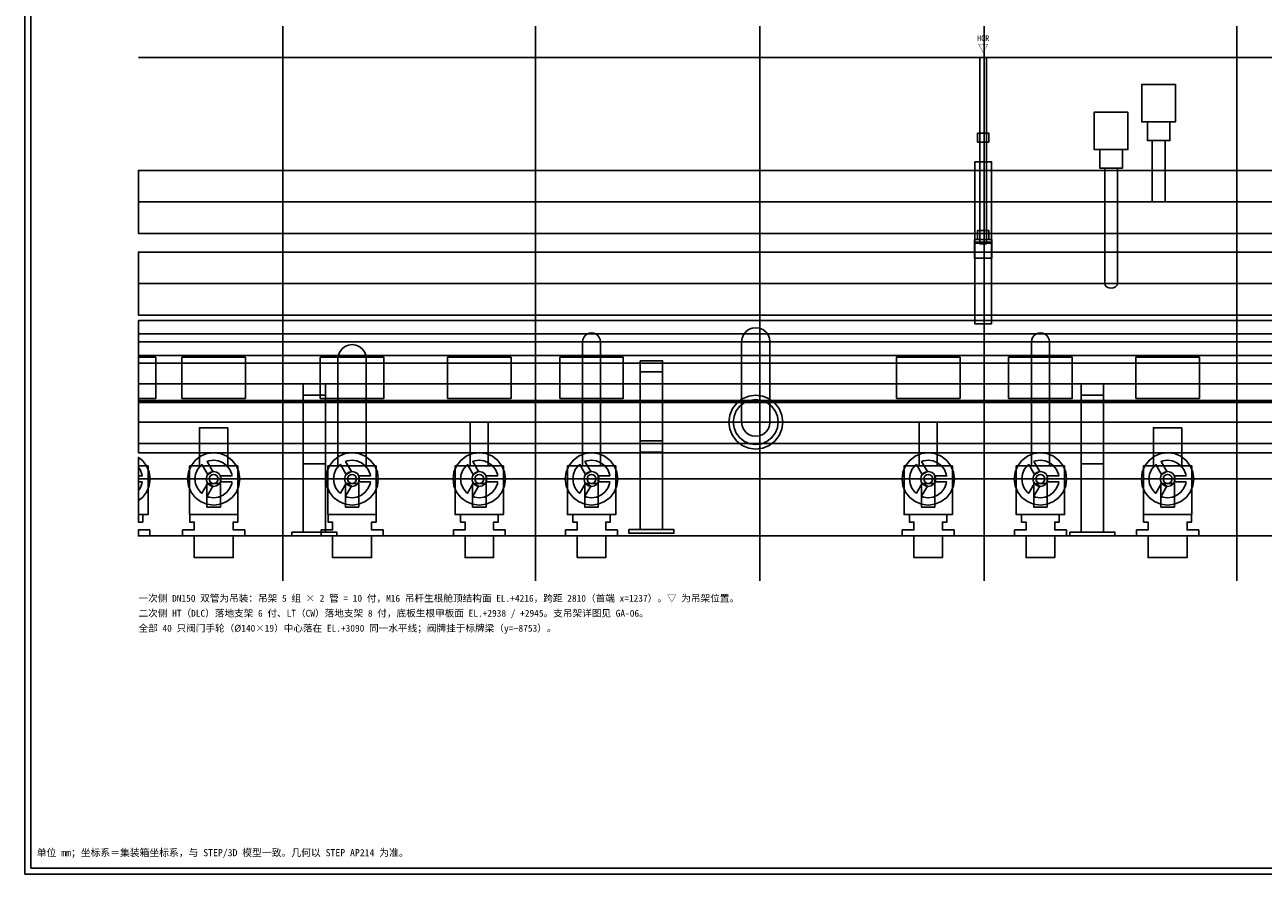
# Model space of a CAD drawing. Header units: metres. Extents: x 8 to 833, y 8 to 586.
# Tile 1 of 4: x 8 to 422, y 8 to 292. Entities that reach past the tile are written whole.
import ezdxf
from ezdxf.enums import TextEntityAlignment as Align

# ---------------------------------------------------------------- set-up
doc = ezdxf.new("R2010")
doc.units = ezdxf.units.M
for name, color, linetype in [('CL', 1, 'Continuous'), ('DECK-QC', 3, 'Continuous'), ('FLANGE', 30, 'Continuous'), ('FRAME', 7, 'Continuous'), ('GRID', 252, 'Continuous'), ('PIPE-HT', 6, 'Continuous'), ('PIPE-LT', 4, 'Continuous'), ('PIPE-PRI', 1, 'Continuous'), ('STEEL', 9, 'Continuous'), ('SUPPORT', 8, 'Continuous'), ('TAG', 140, 'Continuous'), ('TEXT', 7, 'Continuous'), ('VALVE', 2, 'Continuous')]:
    doc.layers.add(name, color=color, linetype=linetype)
doc.styles.add('CN', font='simsun.ttc')

msp = doc.modelspace()

# ---------------------------------------------------------------- linework, layer by layer
at = {"layer": 'CL'}
for points in [[(94.25, 106), (94.25, 291.25)], [(178.62, 106), (178.62, 291.25)], [(253.62, 106), (253.62, 291.25)], [(328.62, 106), (328.62, 291.25)], [(413, 106), (413, 291.25)], [(46, 140), (633.5, 140)]]:
    msp.add_lwpolyline(points, dxfattribs=at)
at = {"layer": 'DECK-QC'}
for points in [[(47.4, 128.12), (47.4, 125.62), (46, 125.62), (46, 128.12), (47.4, 128.12)], [(60.74, 121), (60.74, 123), (64.61, 123), (64.61, 125.62), (63.11, 125.62), (63.11, 128.12), (79.14, 128.12), (79.14, 125.62), (77.64, 125.62), (77.64, 123), (81.51, 123), (81.51, 121), (77.64, 121), (77.64, 113.75), (64.61, 113.75), (64.61, 121), (60.74, 121)], [(106.99, 121), (106.99, 123), (110.86, 123), (110.86, 125.62), (109.36, 125.62), (109.36, 128.12), (125.39, 128.12), (125.39, 125.62), (123.89, 125.62), (123.89, 123), (127.76, 123), (127.76, 121), (123.89, 121), (123.89, 113.75), (110.86, 113.75), (110.86, 121), (106.99, 121)], [(151.22, 121), (151.22, 123), (155.1, 123), (155.1, 125.62), (153.6, 125.62), (153.6, 128.12), (166.15, 128.12), (166.15, 125.62), (164.65, 125.62), (164.65, 123), (168.52, 123), (168.52, 121), (164.65, 121), (164.65, 113.75), (155.1, 113.75), (155.1, 121), (151.22, 121)], [(188.72, 121), (188.72, 123), (192.6, 123), (192.6, 125.62), (191.1, 125.62), (191.1, 128.12), (203.65, 128.12), (203.65, 125.62), (202.15, 125.62), (202.15, 123), (206.02, 123), (206.02, 121), (202.15, 121), (202.15, 113.75), (192.6, 113.75), (192.6, 121), (188.72, 121)], [(301.22, 121), (301.22, 123), (305.1, 123), (305.1, 125.62), (303.6, 125.62), (303.6, 128.12), (316.15, 128.12), (316.15, 125.62), (314.65, 125.62), (314.65, 123), (318.53, 123), (318.53, 121), (314.65, 121), (314.65, 113.75), (305.1, 113.75), (305.1, 121), (301.22, 121)], [(338.73, 121), (338.73, 123), (342.6, 123), (342.6, 125.62), (341.1, 125.62), (341.1, 128.12), (353.65, 128.12), (353.65, 125.62), (352.15, 125.62), (352.15, 123), (356.03, 123), (356.03, 121), (352.15, 121), (352.15, 113.75), (342.6, 113.75), (342.6, 121), (338.73, 121)], [(379.49, 121), (379.49, 123), (383.36, 123), (383.36, 125.62), (381.86, 125.62), (381.86, 128.12), (397.89, 128.12), (397.89, 125.62), (396.39, 125.62), (396.39, 123), (400.26, 123), (400.26, 121), (396.39, 121), (396.39, 113.75), (383.36, 113.75), (383.36, 121), (379.49, 121)], [(49.77, 123), (49.77, 121), (46, 121), (46, 123), (49.77, 123)]]:
    msp.add_lwpolyline(points, close=True, dxfattribs=at)
at = {"layer": 'FLANGE'}
for points in [[(252.25, 168), (254.58, 167.69), (256.75, 166.79), (258.61, 165.36), (260.04, 163.5), (260.94, 161.33), (261.25, 159), (260.94, 156.67), (260.04, 154.5), (258.61, 152.64), (256.75, 151.21), (254.58, 150.31), (252.25, 150), (249.92, 150.31), (247.75, 151.21), (245.89, 152.64), (244.46, 154.5), (243.56, 156.67), (243.25, 159), (243.56, 161.33), (244.46, 163.5), (245.89, 165.36), (247.75, 166.79), (249.92, 167.69), (252.25, 168)], [(252.25, 168), (254.58, 167.69), (256.75, 166.79), (258.61, 165.36), (260.04, 163.5), (260.94, 161.33), (261.25, 159), (260.94, 156.67), (260.04, 154.5), (258.61, 152.64), (256.75, 151.21), (254.58, 150.31), (252.25, 150), (249.92, 150.31), (247.75, 151.21), (245.89, 152.64), (244.46, 154.5), (243.56, 156.67), (243.25, 159), (243.56, 161.33), (244.46, 163.5), (245.89, 165.36), (247.75, 166.79), (249.92, 167.69), (252.25, 168)], [(69.74, 140.57), (70.06, 141.06), (70.55, 141.39), (71.12, 141.5), (71.7, 141.39), (72.19, 141.06), (72.51, 140.57), (72.62, 140), (72.51, 139.43), (72.19, 138.94), (71.7, 138.61), (71.12, 138.5), (70.55, 138.61), (70.06, 138.94), (69.74, 139.43), (69.62, 140), (69.74, 140.57)], [(115.99, 140.57), (116.31, 141.06), (116.8, 141.39), (117.38, 141.5), (117.95, 141.39), (118.44, 141.06), (118.76, 140.57), (118.88, 140), (118.76, 139.43), (118.44, 138.94), (117.95, 138.61), (117.38, 138.5), (116.8, 138.61), (116.31, 138.94), (115.99, 139.43), (115.88, 140), (115.99, 140.57)], [(158.49, 140.57), (158.81, 141.06), (159.3, 141.39), (159.87, 141.5), (160.45, 141.39), (160.94, 141.06), (161.26, 140.57), (161.38, 140), (161.26, 139.43), (160.94, 138.94), (160.45, 138.61), (159.87, 138.5), (159.3, 138.61), (158.81, 138.94), (158.49, 139.43), (158.38, 140), (158.49, 140.57)], [(195.99, 140.57), (196.31, 141.06), (196.8, 141.39), (197.38, 141.5), (197.95, 141.39), (198.44, 141.06), (198.76, 140.57), (198.88, 140), (198.76, 139.43), (198.44, 138.94), (197.95, 138.61), (197.38, 138.5), (196.8, 138.61), (196.31, 138.94), (195.99, 139.43), (195.88, 140), (195.99, 140.57)], [(308.49, 140.57), (308.81, 141.06), (309.3, 141.39), (309.88, 141.5), (310.45, 141.39), (310.94, 141.06), (311.26, 140.57), (311.38, 140), (311.26, 139.43), (310.94, 138.94), (310.45, 138.61), (309.88, 138.5), (309.3, 138.61), (308.81, 138.94), (308.49, 139.43), (308.38, 140), (308.49, 140.57)], [(345.99, 140.57), (346.31, 141.06), (346.8, 141.39), (347.37, 141.5), (347.95, 141.39), (348.44, 141.06), (348.76, 140.57), (348.88, 140), (348.76, 139.43), (348.44, 138.94), (347.95, 138.61), (347.37, 138.5), (346.8, 138.61), (346.31, 138.94), (345.99, 139.43), (345.88, 140), (345.99, 140.57)], [(388.49, 140.57), (388.81, 141.06), (389.3, 141.39), (389.88, 141.5), (390.45, 141.39), (390.94, 141.06), (391.26, 140.57), (391.38, 140), (391.26, 139.43), (390.94, 138.94), (390.45, 138.61), (389.88, 138.5), (389.3, 138.61), (388.81, 138.94), (388.49, 139.43), (388.37, 140), (388.49, 140.57)]]:
    msp.add_lwpolyline(points, close=True, dxfattribs=at)
at = {"layer": 'FRAME'}
for points in [[(8, 8), (833, 8), (833, 586), (8, 586)], [(10, 10), (831, 10), (831, 584), (10, 584)]]:
    msp.add_lwpolyline(points, close=True, dxfattribs=at)
at = {"layer": 'GRID'}
for points in [[(46, 280.75), (633.5, 280.75)], [(46, 232.5), (633.5, 232.5)], [(46, 205.25), (633.5, 205.25)], [(46, 185.75), (633.5, 185.75)], [(46, 159), (633.5, 159)], [(46, 121), (633.5, 121)]]:
    msp.add_lwpolyline(points, dxfattribs=at)
at = {"layer": 'PIPE-HT'}
for points in [[(633.5, 243.02), (633.5, 221.98), (46, 221.98), (46, 243.02), (633.5, 243.02)], [(633.5, 215.77), (633.5, 194.73), (46, 194.73), (46, 215.77), (633.5, 215.77)], [(633.5, 188.5), (633.5, 171.75), (46, 171.75), (46, 188.5), (633.5, 188.5)], [(112.62, 180.13), (112.79, 181.35), (113.26, 182.5), (114.02, 183.48), (115, 184.24), (116.15, 184.71), (117.38, 184.88), (118.6, 184.71), (119.75, 184.24), (120.73, 183.48), (121.49, 182.5), (121.96, 181.35), (122.12, 180.13), (122.12, 144.38), (112.62, 144.38), (112.62, 180.13)], [(633.5, 165.5), (633.5, 148.75), (46, 148.75), (46, 165.5), (633.5, 165.5)], [(75.88, 157.12), (75.88, 144.38), (66.38, 144.38), (66.38, 157.12), (75.88, 157.12)], [(394.62, 157.12), (394.62, 144.38), (385.12, 144.38), (385.12, 157.12), (394.62, 157.12)]]:
    msp.add_lwpolyline(points, close=True, dxfattribs=at)
at = {"layer": 'PIPE-LT'}
for points in [[(633.5, 192.88), (633.5, 178.62), (46, 178.62), (46, 192.88), (633.5, 192.88)], [(247.5, 185.75), (247.66, 186.98), (248.14, 188.13), (248.89, 189.11), (249.88, 189.86), (251.02, 190.34), (252.25, 190.5), (253.48, 190.34), (254.62, 189.86), (255.61, 189.11), (256.36, 188.13), (256.84, 186.98), (257, 185.75), (257, 159), (256.84, 157.77), (256.36, 156.62), (255.61, 155.64), (254.62, 154.89), (253.48, 154.41), (252.25, 154.25), (251.02, 154.41), (249.88, 154.89), (248.89, 155.64), (248.14, 156.62), (247.66, 157.77), (247.5, 159), (247.5, 185.75)], [(194.37, 185.75), (194.48, 186.53), (194.78, 187.25), (195.25, 187.87), (195.88, 188.35), (196.6, 188.65), (197.38, 188.75), (198.15, 188.65), (198.88, 188.35), (199.5, 187.87), (199.97, 187.25), (200.27, 186.53), (200.38, 185.75), (200.38, 144.38), (194.37, 144.38), (194.37, 185.75)], [(344.38, 185.75), (344.48, 186.53), (344.78, 187.25), (345.25, 187.87), (345.88, 188.35), (346.6, 188.65), (347.37, 188.75), (348.15, 188.65), (348.88, 188.35), (349.5, 187.87), (349.97, 187.25), (350.27, 186.53), (350.38, 185.75), (350.38, 144.38), (344.38, 144.38), (344.38, 185.75)], [(633.5, 166.12), (633.5, 151.88), (46, 151.88), (46, 166.12), (633.5, 166.12)], [(162.88, 159), (162.88, 144.38), (156.88, 144.38), (156.88, 159), (162.88, 159)], [(312.88, 159), (312.88, 144.38), (306.88, 144.38), (306.88, 159), (312.88, 159)]]:
    msp.add_lwpolyline(points, close=True, dxfattribs=at)
at = {"layer": 'PIPE-PRI'}
for points in [[(389, 253), (389, 232.5), (384.75, 232.5), (384.75, 253), (389, 253)], [(368.87, 243.75), (373.12, 243.75), (373.12, 205.25), (372.96, 204.67), (372.5, 204.19), (371.81, 203.86), (371, 203.75), (370.19, 203.86), (369.5, 204.19), (369.04, 204.67), (368.87, 205.25), (368.87, 243.75)]]:
    msp.add_lwpolyline(points, close=True, dxfattribs=at)
at = {"layer": 'STEEL'}
for points in [[(633.5, 181.25), (633.5, 166.25), (46, 166.25), (46, 181.25), (633.5, 181.25)], [(68.88, 138.5), (73.38, 138.5), (73.38, 130.62), (68.88, 130.62), (68.88, 138.5)], [(115.12, 138.5), (119.62, 138.5), (119.62, 130.62), (115.12, 130.62), (115.12, 138.5)], [(157.62, 138.5), (162.12, 138.5), (162.12, 130.62), (157.62, 130.62), (157.62, 138.5)], [(195.12, 138.5), (199.62, 138.5), (199.62, 130.62), (195.12, 130.62), (195.12, 138.5)], [(307.62, 138.5), (312.12, 138.5), (312.12, 130.62), (307.62, 130.62), (307.62, 138.5)], [(345.12, 138.5), (349.62, 138.5), (349.62, 130.62), (345.12, 130.62), (345.12, 138.5)], [(387.62, 138.5), (392.12, 138.5), (392.12, 130.62), (387.62, 130.62), (387.62, 138.5)]]:
    msp.add_lwpolyline(points, close=True, dxfattribs=at)
at = {"layer": 'SUPPORT'}
for points in [[(329.37, 280.75), (329.37, 218.55), (327.12, 218.55), (327.12, 280.75), (329.37, 280.75)], [(329.37, 280.75), (329.37, 245.89), (327.12, 245.89), (327.12, 280.75), (329.37, 280.75)], [(326.38, 255.5), (330.12, 255.5), (330.12, 252.5), (326.38, 252.5), (326.38, 255.5)], [(325.44, 245.94), (331.06, 245.94), (331.06, 219.06), (325.44, 219.06), (325.44, 245.94)], [(325.38, 220), (331.12, 220), (331.12, 213.75), (325.38, 213.75), (325.38, 220)], [(326.38, 223), (330.12, 223), (330.12, 220), (326.38, 220), (326.38, 223)], [(325.44, 218.69), (331.06, 218.69), (331.06, 191.81), (325.44, 191.81), (325.44, 218.69)], [(213.62, 179.5), (221.12, 179.5), (221.12, 123.12), (213.62, 123.12), (213.62, 179.5)], [(213.62, 179.5), (221.12, 179.5), (221.12, 175.75), (213.62, 175.75), (213.62, 179.5)], [(101, 171.75), (108.5, 171.75), (108.5, 122.25), (101, 122.25), (101, 171.75)], [(101, 171.75), (108.5, 171.75), (108.5, 168), (101, 168), (101, 171.75)], [(361, 171.75), (368.5, 171.75), (368.5, 122.25), (361, 122.25), (361, 171.75)], [(361, 171.75), (368.5, 171.75), (368.5, 168), (361, 168), (361, 171.75)], [(213.62, 152.75), (221.12, 152.75), (221.12, 149), (213.62, 149), (213.62, 152.75)], [(101, 148.75), (108.5, 148.75), (108.5, 145), (101, 145), (101, 148.75)], [(361, 148.75), (368.5, 148.75), (368.5, 145), (361, 145), (361, 148.75)], [(97.25, 122.25), (112.25, 122.25), (112.25, 121), (97.25, 121), (97.25, 122.25)], [(209.88, 123.12), (224.88, 123.12), (224.88, 121.88), (209.88, 121.88), (209.88, 123.12)], [(357.25, 122.25), (372.25, 122.25), (372.25, 121), (357.25, 121), (357.25, 122.25)]]:
    msp.add_lwpolyline(points, close=True, dxfattribs=at)
at = {"layer": 'TAG'}
for points in [[(46, 166.87), (46, 180.62), (51.75, 180.62), (51.75, 166.87), (46, 166.87)], [(60.5, 166.87), (60.5, 180.62), (81.75, 180.62), (81.75, 166.87), (60.5, 166.87)], [(106.75, 166.87), (106.75, 180.62), (128, 180.62), (128, 166.87), (106.75, 166.87)], [(149.25, 166.87), (149.25, 180.62), (170.5, 180.62), (170.5, 166.87), (149.25, 166.87)], [(186.75, 166.87), (186.75, 180.62), (208, 180.62), (208, 166.87), (186.75, 166.87)], [(299.25, 166.87), (299.25, 180.62), (320.5, 180.62), (320.5, 166.87), (299.25, 166.87)], [(336.75, 166.87), (336.75, 180.62), (358, 180.62), (358, 166.87), (336.75, 166.87)], [(379.25, 166.87), (379.25, 180.62), (400.5, 180.62), (400.5, 166.87), (379.25, 166.87)]]:
    msp.add_lwpolyline(points, close=True, dxfattribs=at)
at = {"layer": 'VALVE'}
for points in [[(392.5, 271.75), (392.5, 259.25), (381.25, 259.25), (381.25, 271.75), (392.5, 271.75)], [(376.62, 262.5), (376.62, 250), (365.37, 250), (365.37, 262.5), (376.62, 262.5)], [(390.63, 259.25), (390.63, 253), (383.12, 253), (383.12, 259.25), (390.63, 259.25)], [(374.75, 250), (374.75, 243.75), (367.25, 243.75), (367.25, 250), (374.75, 250)], [(257.55, 164.3), (258.75, 162.75), (259.49, 160.94), (259.75, 159), (259.49, 157.06), (258.75, 155.25), (257.55, 153.7), (256, 152.5), (254.19, 151.76), (252.25, 151.5), (250.31, 151.76), (248.5, 152.5), (246.95, 153.7), (245.75, 155.25), (245.01, 157.06), (244.75, 159), (245.01, 160.94), (245.75, 162.75), (246.95, 164.3), (248.5, 165.5), (250.31, 166.24), (252.25, 166.5), (254.19, 166.24), (256, 165.5), (257.55, 164.3)], [(47.31, 146.19), (48.7, 144.38), (49.58, 142.26), (49.88, 140), (49.58, 137.74), (48.7, 135.62), (47.31, 133.81), (46, 132.81), (46, 136.17), (46.54, 136.88), (47.16, 138.38), (47.24, 139), (46, 139), (46, 141), (47.24, 141), (47.16, 141.62), (46.54, 143.12), (46, 143.83), (46, 147.19), (47.31, 146.19)], [(62.67, 142.26), (63.55, 144.38), (64.94, 146.19), (66.75, 147.58), (68.86, 148.45), (71.12, 148.75), (73.39, 148.45), (75.5, 147.58), (77.31, 146.19), (78.7, 144.38), (79.58, 142.26), (79.88, 140), (79.58, 137.74), (78.7, 135.62), (77.31, 133.81), (75.5, 132.42), (73.39, 131.55), (71.12, 131.25), (68.86, 131.55), (66.75, 132.42), (64.94, 133.81), (63.55, 135.62), (62.67, 137.74), (62.37, 140), (62.67, 142.26)], [(69.13, 141.45), (67.2, 144.8), (66.71, 144.42), (65.71, 143.12), (65.09, 141.62), (64.88, 140), (65.09, 138.38), (65.71, 136.88), (66.71, 135.58), (67.2, 135.2), (69.13, 138.55), (70.87, 137.55), (68.93, 134.2), (69.51, 133.96), (71.12, 133.75), (72.74, 133.96), (74.25, 134.59), (75.54, 135.58), (76.54, 136.88), (77.16, 138.38), (77.24, 139), (73.38, 139), (73.38, 141), (77.24, 141), (77.16, 141.62), (76.54, 143.12), (75.54, 144.42), (74.25, 145.41), (72.74, 146.04), (71.12, 146.25), (69.51, 146.04), (68.93, 145.8), (70.87, 142.45), (69.13, 141.45)], [(108.92, 142.26), (109.8, 144.38), (111.19, 146.19), (113, 147.58), (115.11, 148.45), (117.38, 148.75), (119.64, 148.45), (121.75, 147.58), (123.56, 146.19), (124.95, 144.38), (125.83, 142.26), (126.12, 140), (125.83, 137.74), (124.95, 135.62), (123.56, 133.81), (121.75, 132.42), (119.64, 131.55), (117.38, 131.25), (115.11, 131.55), (113, 132.42), (111.19, 133.81), (109.8, 135.62), (108.92, 137.74), (108.62, 140), (108.92, 142.26)], [(115.38, 141.45), (113.45, 144.8), (112.96, 144.42), (111.96, 143.12), (111.34, 141.62), (111.13, 140), (111.34, 138.38), (111.96, 136.88), (112.96, 135.58), (113.45, 135.2), (115.38, 138.55), (117.12, 137.55), (115.18, 134.2), (115.76, 133.96), (117.38, 133.75), (118.99, 133.96), (120.5, 134.59), (121.79, 135.58), (122.79, 136.88), (123.41, 138.38), (123.49, 139), (119.62, 139), (119.62, 141), (123.49, 141), (123.41, 141.62), (122.79, 143.12), (121.79, 144.42), (120.5, 145.41), (118.99, 146.04), (117.38, 146.25), (115.76, 146.04), (115.18, 145.8), (117.12, 142.45), (115.38, 141.45)], [(151.42, 142.26), (152.3, 144.38), (153.69, 146.19), (155.5, 147.58), (157.61, 148.45), (159.87, 148.75), (162.14, 148.45), (164.25, 147.58), (166.06, 146.19), (167.45, 144.38), (168.33, 142.26), (168.63, 140), (168.33, 137.74), (167.45, 135.62), (166.06, 133.81), (164.25, 132.42), (162.14, 131.55), (159.87, 131.25), (157.61, 131.55), (155.5, 132.42), (153.69, 133.81), (152.3, 135.62), (151.42, 137.74), (151.12, 140), (151.42, 142.26)], [(157.88, 141.45), (155.95, 144.8), (155.46, 144.42), (154.46, 143.12), (153.84, 141.62), (153.62, 140), (153.84, 138.38), (154.46, 136.88), (155.46, 135.58), (155.95, 135.2), (157.88, 138.55), (159.62, 137.55), (157.68, 134.2), (158.26, 133.96), (159.87, 133.75), (161.49, 133.96), (163, 134.59), (164.29, 135.58), (165.29, 136.88), (165.91, 138.38), (165.99, 139), (162.12, 139), (162.12, 141), (165.99, 141), (165.91, 141.62), (165.29, 143.12), (164.29, 144.42), (163, 145.41), (161.49, 146.04), (159.87, 146.25), (158.26, 146.04), (157.68, 145.8), (159.62, 142.45), (157.88, 141.45)], [(188.92, 142.26), (189.8, 144.38), (191.19, 146.19), (193, 147.58), (195.11, 148.45), (197.38, 148.75), (199.64, 148.45), (201.75, 147.58), (203.56, 146.19), (204.95, 144.38), (205.83, 142.26), (206.12, 140), (205.83, 137.74), (204.95, 135.62), (203.56, 133.81), (201.75, 132.42), (199.64, 131.55), (197.38, 131.25), (195.11, 131.55), (193, 132.42), (191.19, 133.81), (189.8, 135.62), (188.92, 137.74), (188.62, 140), (188.92, 142.26)], [(195.38, 141.45), (193.45, 144.8), (192.96, 144.42), (191.96, 143.12), (191.34, 141.62), (191.12, 140), (191.34, 138.38), (191.96, 136.88), (192.96, 135.58), (193.45, 135.2), (195.38, 138.55), (197.12, 137.55), (195.18, 134.2), (195.76, 133.96), (197.38, 133.75), (198.99, 133.96), (200.5, 134.59), (201.79, 135.58), (202.79, 136.88), (203.41, 138.38), (203.49, 139), (199.62, 139), (199.62, 141), (203.49, 141), (203.41, 141.62), (202.79, 143.12), (201.79, 144.42), (200.5, 145.41), (198.99, 146.04), (197.38, 146.25), (195.76, 146.04), (195.18, 145.8), (197.12, 142.45), (195.38, 141.45)], [(301.42, 142.26), (302.3, 144.38), (303.69, 146.19), (305.5, 147.58), (307.61, 148.45), (309.88, 148.75), (312.14, 148.45), (314.25, 147.58), (316.06, 146.19), (317.45, 144.38), (318.33, 142.26), (318.62, 140), (318.33, 137.74), (317.45, 135.62), (316.06, 133.81), (314.25, 132.42), (312.14, 131.55), (309.88, 131.25), (307.61, 131.55), (305.5, 132.42), (303.69, 133.81), (302.3, 135.62), (301.42, 137.74), (301.12, 140), (301.42, 142.26)], [(307.88, 141.45), (305.95, 144.8), (305.46, 144.42), (304.46, 143.12), (303.84, 141.62), (303.63, 140), (303.84, 138.38), (304.46, 136.88), (305.46, 135.58), (305.95, 135.2), (307.88, 138.55), (309.62, 137.55), (307.68, 134.2), (308.26, 133.96), (309.88, 133.75), (311.49, 133.96), (313, 134.59), (314.29, 135.58), (315.29, 136.88), (315.91, 138.38), (315.99, 139), (312.12, 139), (312.12, 141), (315.99, 141), (315.91, 141.62), (315.29, 143.12), (314.29, 144.42), (313, 145.41), (311.49, 146.04), (309.88, 146.25), (308.26, 146.04), (307.68, 145.8), (309.62, 142.45), (307.88, 141.45)], [(338.92, 142.26), (339.8, 144.38), (341.19, 146.19), (343, 147.58), (345.11, 148.45), (347.37, 148.75), (349.64, 148.45), (351.75, 147.58), (353.56, 146.19), (354.95, 144.38), (355.83, 142.26), (356.13, 140), (355.83, 137.74), (354.95, 135.62), (353.56, 133.81), (351.75, 132.42), (349.64, 131.55), (347.37, 131.25), (345.11, 131.55), (343, 132.42), (341.19, 133.81), (339.8, 135.62), (338.92, 137.74), (338.62, 140), (338.92, 142.26)], [(345.38, 141.45), (343.45, 144.8), (342.96, 144.42), (341.96, 143.12), (341.34, 141.62), (341.12, 140), (341.34, 138.38), (341.96, 136.88), (342.96, 135.58), (343.45, 135.2), (345.38, 138.55), (347.12, 137.55), (345.18, 134.2), (345.76, 133.96), (347.37, 133.75), (348.99, 133.96), (350.5, 134.59), (351.79, 135.58), (352.79, 136.88), (353.41, 138.38), (353.49, 139), (349.62, 139), (349.62, 141), (353.49, 141), (353.41, 141.62), (352.79, 143.12), (351.79, 144.42), (350.5, 145.41), (348.99, 146.04), (347.37, 146.25), (345.76, 146.04), (345.18, 145.8), (347.12, 142.45), (345.38, 141.45)], [(381.42, 142.26), (382.3, 144.38), (383.69, 146.19), (385.5, 147.58), (387.61, 148.45), (389.88, 148.75), (392.14, 148.45), (394.25, 147.58), (396.06, 146.19), (397.45, 144.38), (398.33, 142.26), (398.63, 140), (398.33, 137.74), (397.45, 135.62), (396.06, 133.81), (394.25, 132.42), (392.14, 131.55), (389.88, 131.25), (387.61, 131.55), (385.5, 132.42), (383.69, 133.81), (382.3, 135.62), (381.42, 137.74), (381.12, 140), (381.42, 142.26)], [(387.88, 141.45), (385.95, 144.8), (385.46, 144.42), (384.46, 143.12), (383.84, 141.62), (383.62, 140), (383.84, 138.38), (384.46, 136.88), (385.46, 135.58), (385.95, 135.2), (387.88, 138.55), (389.62, 137.55), (387.68, 134.2), (388.26, 133.96), (389.88, 133.75), (391.49, 133.96), (393, 134.59), (394.29, 135.58), (395.29, 136.88), (395.91, 138.38), (395.99, 139), (392.12, 139), (392.12, 141), (395.99, 141), (395.91, 141.62), (395.29, 143.12), (394.29, 144.42), (393, 145.41), (391.49, 146.04), (389.88, 146.25), (388.26, 146.04), (387.68, 145.8), (389.62, 142.45), (387.88, 141.45)], [(49.2, 144.38), (49.2, 128.12), (46, 128.12), (46, 144.38), (49.2, 144.38)], [(79.2, 144.38), (79.2, 128.12), (63.05, 128.12), (63.05, 144.38), (79.2, 144.38)], [(68.82, 140.96), (69.36, 141.77), (70.17, 142.31), (71.12, 142.5), (72.08, 142.31), (72.89, 141.77), (73.43, 140.96), (73.62, 140), (73.43, 139.04), (72.89, 138.23), (72.08, 137.69), (71.12, 137.5), (70.17, 137.69), (69.36, 138.23), (68.82, 139.04), (68.62, 140), (68.82, 140.96)], [(125.45, 144.38), (125.45, 128.12), (109.3, 128.12), (109.3, 144.38), (125.45, 144.38)], [(115.07, 140.96), (115.61, 141.77), (116.42, 142.31), (117.38, 142.5), (118.33, 142.31), (119.14, 141.77), (119.68, 140.96), (119.88, 140), (119.68, 139.04), (119.14, 138.23), (118.33, 137.69), (117.38, 137.5), (116.42, 137.69), (115.61, 138.23), (115.07, 139.04), (114.88, 140), (115.07, 140.96)], [(167.95, 144.38), (167.95, 128.12), (151.8, 128.12), (151.8, 144.38), (167.95, 144.38)], [(157.57, 140.96), (158.11, 141.77), (158.92, 142.31), (159.87, 142.5), (160.83, 142.31), (161.64, 141.77), (162.18, 140.96), (162.37, 140), (162.18, 139.04), (161.64, 138.23), (160.83, 137.69), (159.87, 137.5), (158.92, 137.69), (158.11, 138.23), (157.57, 139.04), (157.37, 140), (157.57, 140.96)], [(205.45, 144.38), (205.45, 128.12), (189.3, 128.12), (189.3, 144.38), (205.45, 144.38)], [(195.07, 140.96), (195.61, 141.77), (196.42, 142.31), (197.38, 142.5), (198.33, 142.31), (199.14, 141.77), (199.68, 140.96), (199.88, 140), (199.68, 139.04), (199.14, 138.23), (198.33, 137.69), (197.38, 137.5), (196.42, 137.69), (195.61, 138.23), (195.07, 139.04), (194.88, 140), (195.07, 140.96)], [(317.95, 144.38), (317.95, 128.12), (301.8, 128.12), (301.8, 144.38), (317.95, 144.38)], [(307.57, 140.96), (308.11, 141.77), (308.92, 142.31), (309.88, 142.5), (310.83, 142.31), (311.64, 141.77), (312.18, 140.96), (312.38, 140), (312.18, 139.04), (311.64, 138.23), (310.83, 137.69), (309.88, 137.5), (308.92, 137.69), (308.11, 138.23), (307.57, 139.04), (307.38, 140), (307.57, 140.96)], [(355.45, 144.38), (355.45, 128.12), (339.3, 128.12), (339.3, 144.38), (355.45, 144.38)], [(345.07, 140.96), (345.61, 141.77), (346.42, 142.31), (347.37, 142.5), (348.33, 142.31), (349.14, 141.77), (349.68, 140.96), (349.87, 140), (349.68, 139.04), (349.14, 138.23), (348.33, 137.69), (347.37, 137.5), (346.42, 137.69), (345.61, 138.23), (345.07, 139.04), (344.87, 140), (345.07, 140.96)], [(397.95, 144.38), (397.95, 128.12), (381.8, 128.12), (381.8, 144.38), (397.95, 144.38)], [(387.57, 140.96), (388.11, 141.77), (388.92, 142.31), (389.88, 142.5), (390.83, 142.31), (391.64, 141.77), (392.18, 140.96), (392.38, 140), (392.18, 139.04), (391.64, 138.23), (390.83, 137.69), (389.88, 137.5), (388.92, 137.69), (388.11, 138.23), (387.57, 139.04), (387.38, 140), (387.57, 140.96)]]:
    msp.add_lwpolyline(points, close=True, dxfattribs=at)

# ---------------------------------------------------------------- texts
at = {"layer": 'TEXT', "style": 'CN'}
for s, height, p in [('HGR', 1.9, (328.25, 286.25)), ('▽', 2.6, (328.25, 282.55))]:
    msp.add_text(s, height=height, dxfattribs=at).set_placement(p, align=Align.CENTER)
for s, height, p in [('一次侧 DN150 双管为吊装：吊架 5 组 × 2 管 = 10 付，M16 吊杆生根舱顶结构面 EL.+4216，跨距 2810（首端 x=1237）。▽ 为吊架位置。', 2.3, (46, 99)), ('二次侧 HT（DLC）落地支架 6 付、LT（CW）落地支架 8 付，底板生根甲板面 EL.+2938 / +2945。支吊架详图见 GA-06。', 2.3, (46, 94)), ('全部 40 只阀门手轮（Ø140×19）中心落在 EL.+3090 同一水平线；阀牌挂于标牌梁（y=−8753）。', 2.3, (46, 89)), ('单位 mm；坐标系＝集装箱坐标系，与 STEP/3D 模型一致。几何以 STEP AP214 为准。', 2.4, (12, 14))]:
    msp.add_text(s, height=height, dxfattribs=at).set_placement(p)

doc.saveas('drawing.dxf')
